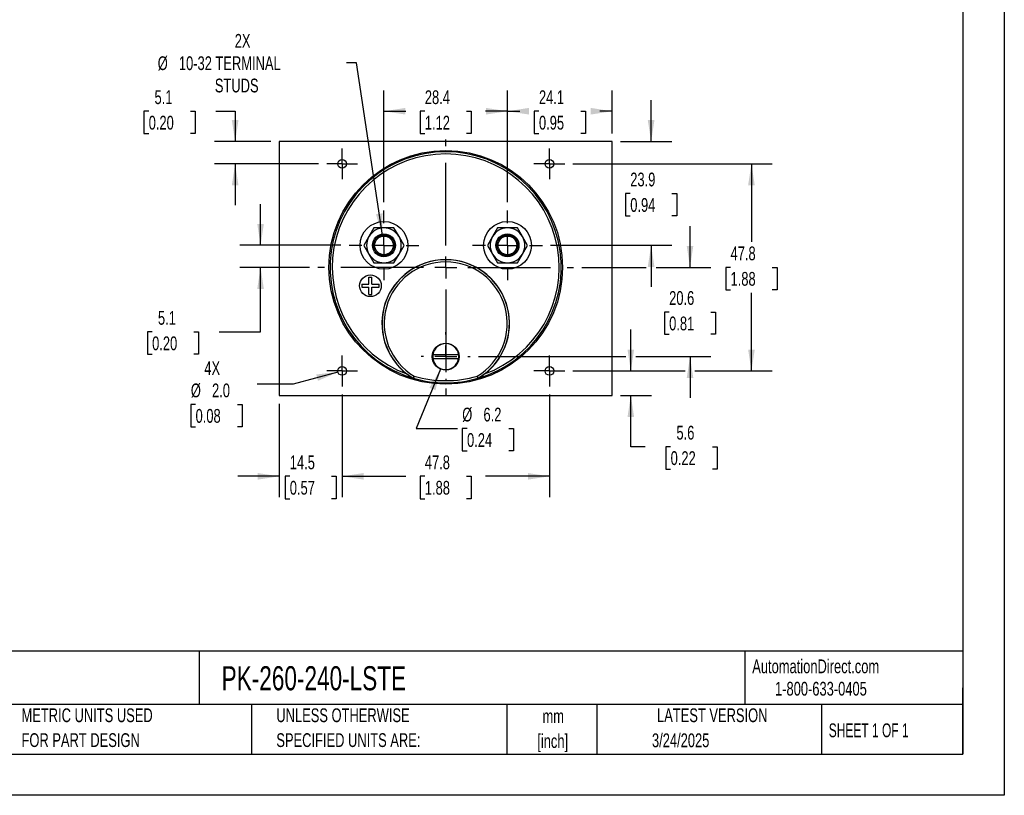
# Model space of a CAD drawing. Header units: millimetres. Extents: x 0 to 419, y 0 to 324.
# Tile 2 of 3: x 192 to 419, y 0 to 179. Entities that reach past the tile are written whole.
import ezdxf

# ---------------------------------------------------------------- set-up
doc = ezdxf.new("R2010")
doc.units = ezdxf.units.MM
doc.header["$LTSCALE"] = 1.5
doc.linetypes.add('CENTERX2', pattern=[20.32, 12.7, -2.54, 2.54, -2.54])
doc.layers.add('CENTER', color=40, linetype='CENTERX2')
doc.layers.add('DIMENSIONS', color=140, linetype='Continuous', lineweight=25)
doc.layers.add('TEXT', color=140, linetype='Continuous', lineweight=25)
doc.styles.add('SLDTEXTSTYLE0', font='TXT', dxfattribs={"width": 0.7})
doc.styles.add('SLDTEXTSTYLE1', font='TXT', dxfattribs={"width": 0.65})
doc.dimstyles.new('SLDDIMSTYLE0', dxfattribs={"dimtxt": 3.237012, "dimasz": 4.953, "dimexe": 0, "dimexo": 0.0625, "dimgap": 0.809253, "dimtad": 0, "dimtih": 1, "dimtoh": 1, "dimrnd": 1e-09, "dimzin": 12, "dimdsep": 46, "dimtxsty": 'SLDTEXTSTYLE0', "dimsah": 1, "dimcen": 0.09, "dimadec": 0, "dimazin": 3, "dimtfac": 1, "dimtofl": 0, "dimtmove": 0, "dimatfit": 3, "dimfxl": 0, "dimfrac": 2, "dimtolj": 1, "dimtzin": 12, "dimarcsym": 0})
doc.dimstyles.new('SLDDIMSTYLE1', dxfattribs={"dimtxt": 3.237012, "dimasz": 4.953, "dimexe": 0, "dimexo": 0.0625, "dimgap": 0.809253, "dimtad": 0, "dimtih": 1, "dimtoh": 1, "dimrnd": 1e-09, "dimzin": 12, "dimdsep": 46, "dimtxsty": 'SLDTEXTSTYLE0', "dimsah": 1, "dimcen": 0, "dimadec": 0, "dimazin": 3, "dimtfac": 1, "dimtofl": 0, "dimtmove": 0, "dimatfit": 3, "dimfxl": 0, "dimfrac": 2, "dimtolj": 1, "dimtzin": 12, "dimarcsym": 0})
doc.dimstyles.new('SLDDIMSTYLE2', dxfattribs={"dimtxt": 3.237012, "dimasz": 4.953, "dimexe": 0, "dimexo": 0.0625, "dimgap": 0.809253, "dimtad": 0, "dimtih": 1, "dimtoh": 1, "dimrnd": 1e-09, "dimzin": 12, "dimdsep": 46, "dimtxsty": 'SLDTEXTSTYLE0', "dimsah": 1, "dimcen": 0.09, "dimadec": 0, "dimazin": 3, "dimtfac": 1, "dimtmove": 0, "dimatfit": 0, "dimfxl": 0, "dimfrac": 2, "dimtolj": 1, "dimtzin": 12, "dimarcsym": 0})
doc.dimstyles.new('SLDDIMSTYLE5', dxfattribs={"dimtxt": 3.237012, "dimasz": 4.953, "dimexe": 0, "dimexo": 0.0625, "dimgap": 0.809253, "dimtad": 0, "dimtih": 1, "dimtoh": 1, "dimrnd": 1e-09, "dimzin": 4, "dimdsep": 46, "dimtxsty": 'SLDTEXTSTYLE0', "dimsah": 1, "dimcen": 0, "dimadec": 0, "dimazin": 1, "dimtfac": 1, "dimtofl": 0, "dimtmove": 0, "dimatfit": 3, "dimfxl": 0, "dimfrac": 2, "dimtolj": 1, "dimtzin": 12, "dimarcsym": 0})
doc.dimstyles.new('SLDDIMSTYLE6', dxfattribs={"dimtxt": 3.237012, "dimasz": 4.953, "dimexe": 0, "dimexo": 0.0625, "dimgap": 0.809253, "dimtad": 0, "dimtih": 1, "dimtoh": 1, "dimrnd": 1e-09, "dimzin": 12, "dimdsep": 46, "dimtxsty": 'SLDTEXTSTYLE0', "dimsah": 1, "dimcen": 0, "dimadec": 0, "dimazin": 3, "dimtfac": 1, "dimtofl": 0, "dimtmove": 0, "dimatfit": 3, "dimfxl": 0, "dimfrac": 2, "dimtolj": 1, "dimtzin": 12, "dimarcsym": 0})

# ---------------------------------------------------------------- blocks, each defined once
blk = doc.blocks.new('SW_NOTE_0_1')
at = {"layer": 'TEXT', "color": 0, "linetype": 'CENTERX2', "lineweight": 18, "char_height": 3.175, "attachment_point": 2, "style": 'SLDTEXTSTYLE0'}
for s, insert in [('mm', (4.27, 4.09)), ('[inch]', (4.14, -1.64))]:
    blk.add_mtext(s, dxfattribs=dict(at, insert=insert))
blk = doc.blocks.new('SW_NOTE_0_2')
at = {"layer": 'TEXT', "color": 0, "linetype": 'CENTERX2', "lineweight": 18, "char_height": 3.175, "attachment_point": 1, "style": 'SLDTEXTSTYLE0'}
for s, insert in [('UNLESS OTHERWISE', (0, 4.09)), ('SPECIFIED UNITS ARE:', (0, -1.64))]:
    blk.add_mtext(s, dxfattribs=dict(at, insert=insert))
blk = doc.blocks.new('SW_NOTE_0_6')
at = {"layer": 'TEXT', "color": 0, "linetype": 'CENTERX2', "lineweight": 18, "char_height": 3.175, "attachment_point": 1, "style": 'SLDTEXTSTYLE0'}
for s, insert in [('METRIC UNITS USED', (0, 4.09)), ('FOR PART DESIGN', (0, -1.64))]:
    blk.add_mtext(s, dxfattribs=dict(at, insert=insert))
blk = doc.blocks.new('_D_15')
at = {"layer": 'DIMENSIONS'}
for p, q in [((319.75, 145.55), (365.62, 145.55)), ((360.85, 145.55), (360.85, 127.55)), ((356.04, 121.68), (354.96, 121.68)), ((354.96, 121.68), (354.96, 116.53)), ((365.66, 121.68), (366.75, 121.68)), ((366.75, 121.68), (366.75, 116.53)), ((354.96, 116.53), (356.04, 116.53)), ((360.85, 97.8), (360.85, 115.81)), ((366.75, 116.53), (365.66, 116.53)), ((319.75, 97.8), (345.57, 97.8)), ((347.85, 97.8), (365.62, 97.8))]:
    blk.add_line(p, q, dxfattribs=at)
for points in [[(360.85, 145.55), (360.09, 140.6), (361.62, 140.6)], [(360.85, 97.8), (361.62, 102.75), (360.09, 102.75)]]:
    blk.add_solid(points, dxfattribs=at)
at = {"layer": 'DIMENSIONS', "char_height": 3.175, "attachment_point": 1, "style": 'SLDTEXTSTYLE0'}
for s, insert in [('47.8', (356.04, 126.49)), ('1.88', (356.04, 120.62))]:
    blk.add_mtext(s, dxfattribs=dict(at, insert=insert))
blk = doc.blocks.new('_D_16')
at = {"layer": 'DIMENSIONS'}
for p, q in [((266.56, 92.36), (266.56, 68.75)), ((314.31, 92.36), (314.31, 68.75)), ((266.56, 73.52), (281.24, 73.52)), ((285.62, 73.52), (284.53, 73.52)), ((284.53, 73.52), (284.53, 68.37)), ((295.24, 73.52), (296.33, 73.52)), ((296.33, 73.52), (296.33, 68.37)), ((314.31, 73.52), (299.63, 73.52)), ((284.53, 68.37), (285.62, 68.37)), ((296.33, 68.37), (295.24, 68.37))]:
    blk.add_line(p, q, dxfattribs=at)
for points in [[(266.56, 73.52), (271.51, 72.76), (271.51, 74.28)], [(314.31, 73.52), (309.35, 74.28), (309.35, 72.76)]]:
    blk.add_solid(points, dxfattribs=at)
at = {"layer": 'DIMENSIONS', "char_height": 3.175, "attachment_point": 1, "style": 'SLDTEXTSTYLE0'}
for s, insert in [('47.8', (285.62, 78.33)), ('1.88', (285.62, 72.47))]:
    blk.add_mtext(s, dxfattribs=dict(at, insert=insert))
blk = doc.blocks.new('_D_17')
at = {"layer": 'DIMENSIONS'}
for p, q in [((276.21, 136.7), (276.21, 162.43)), ((304.66, 136.7), (304.66, 162.43)), ((276.21, 157.66), (281.24, 157.66)), ((285.62, 157.66), (284.53, 157.66)), ((284.53, 157.66), (284.53, 152.52)), ((295.24, 157.66), (296.33, 157.66)), ((296.33, 157.66), (296.33, 152.52)), ((304.66, 157.66), (299.63, 157.66)), ((284.53, 152.52), (285.62, 152.52)), ((296.33, 152.52), (295.24, 152.52))]:
    blk.add_line(p, q, dxfattribs=at)
for points in [[(276.21, 157.66), (281.16, 156.9), (281.16, 158.43)], [(304.66, 157.66), (299.7, 158.43), (299.7, 156.9)]]:
    blk.add_solid(points, dxfattribs=at)
at = {"layer": 'DIMENSIONS', "char_height": 3.175, "attachment_point": 1, "style": 'SLDTEXTSTYLE0'}
for s, insert in [('28.4', (285.62, 162.48)), ('1.12', (285.62, 156.61))]:
    blk.add_mtext(s, dxfattribs=dict(at, insert=insert))
blk = doc.blocks.new('_D_18')
at = {"layer": 'DIMENSIONS'}
for p, q in [((266.56, 92.36), (266.56, 68.75)), ((252.08, 90.25), (252.08, 68.75)), ((252.08, 73.52), (242.56, 73.52)), ((254.51, 73.52), (253.42, 73.52)), ((253.42, 73.52), (253.42, 68.37)), ((264.13, 73.52), (265.21, 73.52)), ((265.21, 73.52), (265.21, 68.37)), ((266.56, 73.52), (276.08, 73.52)), ((253.42, 68.37), (254.51, 68.37)), ((265.21, 68.37), (264.13, 68.37))]:
    blk.add_line(p, q, dxfattribs=at)
for points in [[(252.08, 73.52), (247.13, 74.28), (247.13, 72.76)], [(266.56, 73.52), (271.51, 72.76), (271.51, 74.28)]]:
    blk.add_solid(points, dxfattribs=at)
at = {"layer": 'DIMENSIONS', "char_height": 3.175, "attachment_point": 1, "style": 'SLDTEXTSTYLE0'}
for s, insert in [('14.5', (254.51, 78.33)), ('0.57', (254.51, 72.47))]:
    blk.add_mtext(s, dxfattribs=dict(at, insert=insert))
blk = doc.blocks.new('_D_19')
at = {"layer": 'DIMENSIONS'}
for p, q in [((222.01, 157.66), (220.92, 157.66)), ((220.92, 157.66), (220.92, 152.52)), ((231.62, 157.66), (232.71, 157.66)), ((232.71, 157.66), (232.71, 152.52)), ((237.46, 157.66), (241.92, 157.66)), ((241.92, 157.66), (241.92, 150.65)), ((220.92, 152.52), (222.01, 152.52)), ((232.71, 152.52), (231.62, 152.52)), ((250.18, 150.65), (237.16, 150.65)), ((261.11, 145.55), (237.16, 145.55)), ((241.92, 145.55), (241.92, 136.03))]:
    blk.add_line(p, q, dxfattribs=at)
for points in [[(241.92, 150.65), (242.69, 155.61), (241.16, 155.61)], [(241.92, 145.55), (241.16, 140.6), (242.69, 140.6)]]:
    blk.add_solid(points, dxfattribs=at)
at = {"layer": 'DIMENSIONS', "char_height": 3.175, "attachment_point": 1, "style": 'SLDTEXTSTYLE0'}
for s, insert in [('5.1', (223.35, 162.48)), ('0.20', (222.01, 156.61))]:
    blk.add_mtext(s, dxfattribs=dict(at, insert=insert))
blk = doc.blocks.new('_D_20')
at = {"layer": 'DIMENSIONS'}
for p, q in [((337.75, 150.65), (337.75, 160.18)), ((330.69, 150.65), (342.51, 150.65)), ((332.94, 138.7), (331.85, 138.7)), ((331.85, 138.7), (331.85, 133.56)), ((342.55, 138.7), (343.64, 138.7)), ((343.64, 138.7), (343.64, 133.56)), ((331.85, 133.56), (332.94, 133.56)), ((343.64, 133.56), (342.55, 133.56)), ((314.6, 126.76), (342.51, 126.76)), ((337.75, 126.76), (337.75, 117.23))]:
    blk.add_line(p, q, dxfattribs=at)
for points in [[(337.75, 150.65), (338.51, 155.61), (336.98, 155.61)], [(337.75, 126.76), (336.98, 121.8), (338.51, 121.8)]]:
    blk.add_solid(points, dxfattribs=at)
at = {"layer": 'DIMENSIONS', "char_height": 3.175, "attachment_point": 1, "style": 'SLDTEXTSTYLE0'}
for s, insert in [('23.9', (332.94, 143.52)), ('0.94', (332.94, 137.65))]:
    blk.add_mtext(s, dxfattribs=dict(at, insert=insert))
blk = doc.blocks.new('_D_21')
at = {"layer": 'DIMENSIONS'}
for p, q in [((304.66, 136.7), (304.66, 162.43)), ((328.78, 152.56), (328.78, 162.43)), ((304.66, 157.66), (307.52, 157.66)), ((311.91, 157.66), (310.82, 157.66)), ((310.82, 157.66), (310.82, 152.52)), ((321.53, 157.66), (322.61, 157.66)), ((322.61, 157.66), (322.61, 152.52)), ((328.78, 157.66), (325.91, 157.66)), ((310.82, 152.52), (311.91, 152.52)), ((322.61, 152.52), (321.53, 152.52))]:
    blk.add_line(p, q, dxfattribs=at)
for points in [[(304.66, 157.66), (309.61, 156.9), (309.61, 158.43)], [(328.78, 157.66), (323.83, 158.43), (323.83, 156.9)]]:
    blk.add_solid(points, dxfattribs=at)
at = {"layer": 'DIMENSIONS', "char_height": 3.175, "attachment_point": 1, "style": 'SLDTEXTSTYLE0'}
for s, insert in [('24.1', (311.91, 162.48)), ('0.95', (311.91, 156.61))]:
    blk.add_mtext(s, dxfattribs=dict(at, insert=insert))
blk = doc.blocks.new('_D_22')
at = {"layer": 'DIMENSIONS'}
for p, q in [((333.07, 97.8), (333.07, 107.33)), ((319.75, 97.8), (337.83, 97.8)), ((330.69, 92.15), (337.83, 92.15)), ((333.07, 80.35), (333.07, 92.15)), ((336.4, 80.35), (333.07, 80.35)), ((342.24, 80.35), (341.15, 80.35)), ((341.15, 80.35), (341.15, 75.2)), ((351.86, 80.35), (352.94, 80.35)), ((352.94, 80.35), (352.94, 75.2)), ((341.15, 75.2), (342.24, 75.2)), ((352.94, 75.2), (351.86, 75.2))]:
    blk.add_line(p, q, dxfattribs=at)
for points in [[(333.07, 97.8), (333.83, 102.75), (332.31, 102.75)], [(333.07, 92.15), (332.31, 87.2), (333.83, 87.2)]]:
    blk.add_solid(points, dxfattribs=at)
at = {"layer": 'DIMENSIONS', "char_height": 3.175, "attachment_point": 1, "style": 'SLDTEXTSTYLE0'}
for s, insert in [('5.6', (343.58, 85.17)), ('0.22', (342.24, 79.3))]:
    blk.add_mtext(s, dxfattribs=dict(at, insert=insert))
blk = doc.blocks.new('_D_23')
at = {"layer": 'DIMENSIONS'}
for p, q in [((265.59, 97.54), (255.32, 94.79)), ((255.32, 94.79), (246.99, 94.79)), ((232.81, 90.09), (231.73, 90.09)), ((231.73, 90.09), (231.73, 84.94)), ((242.43, 90.09), (243.52, 90.09)), ((243.52, 90.09), (243.52, 84.94)), ((231.73, 84.94), (232.81, 84.94)), ((243.52, 84.94), (242.43, 84.94))]:
    blk.add_line(p, q, dxfattribs=at)
blk.add_solid([(265.59, 97.54), (260.61, 97), (261, 95.52)], dxfattribs=at)
at = {"layer": 'DIMENSIONS', "char_height": 3.175, "attachment_point": 1, "style": 'SLDTEXTSTYLE0'}
for s, insert in [('4X', (234.83, 100.05)), ('%%c', (231.72, 94.91)), ('2.0', (236.6, 94.91)), ('0.08', (232.81, 89.04))]:
    blk.add_mtext(s, dxfattribs=dict(at, insert=insert))
blk = doc.blocks.new('_D_24')
at = {"layer": 'DIMENSIONS'}
for p, q in [((247.78, 126.76), (247.78, 136.28)), ((266.26, 126.76), (243.02, 126.76)), ((259.06, 121.68), (243.02, 121.68)), ((247.78, 106.82), (247.78, 121.68)), ((222.8, 106.82), (221.71, 106.82)), ((221.71, 106.82), (221.71, 101.67)), ((232.42, 106.82), (233.5, 106.82)), ((233.5, 106.82), (233.5, 101.67)), ((238.25, 106.82), (247.78, 106.82)), ((221.71, 101.67), (222.8, 101.67)), ((233.5, 101.67), (232.42, 101.67))]:
    blk.add_line(p, q, dxfattribs=at)
for points in [[(247.78, 126.76), (248.54, 131.71), (247.02, 131.71)], [(247.78, 121.68), (247.02, 116.72), (248.54, 116.72)]]:
    blk.add_solid(points, dxfattribs=at)
at = {"layer": 'DIMENSIONS', "char_height": 3.175, "attachment_point": 1, "style": 'SLDTEXTSTYLE0'}
for s, insert in [('5.1', (224.14, 111.63)), ('0.20', (222.8, 105.76))]:
    blk.add_mtext(s, dxfattribs=dict(at, insert=insert))
blk = doc.blocks.new('_D_25')
at = {"layer": 'DIMENSIONS'}
for p, q in [((346.71, 121.68), (346.71, 131.2)), ((321.8, 121.68), (336.6, 121.68)), ((338.89, 121.68), (351.47, 121.68)), ((341.9, 111.39), (340.81, 111.39)), ((340.81, 111.39), (340.81, 106.25)), ((351.52, 111.39), (352.61, 111.39)), ((352.61, 111.39), (352.61, 106.25)), ((340.81, 106.25), (341.9, 106.25)), ((352.61, 106.25), (351.52, 106.25)), ((297.98, 101.11), (331.93, 101.11)), ((334.21, 101.11), (351.47, 101.11)), ((346.71, 101.11), (346.71, 91.58))]:
    blk.add_line(p, q, dxfattribs=at)
for points in [[(346.71, 121.68), (347.47, 126.63), (345.95, 126.63)], [(346.71, 101.11), (345.95, 96.15), (347.47, 96.15)]]:
    blk.add_solid(points, dxfattribs=at)
at = {"layer": 'DIMENSIONS', "char_height": 3.175, "attachment_point": 1, "style": 'SLDTEXTSTYLE0'}
for s, insert in [('20.6', (341.9, 116.21)), ('0.81', (341.9, 110.34))]:
    blk.add_mtext(s, dxfattribs=dict(at, insert=insert))
blk = doc.blocks.new('_D_26')
at = {"layer": 'DIMENSIONS'}
for p, q in [((289.26, 98.24), (283.64, 84.53)), ((283.64, 84.53), (293.17, 84.53)), ((295.34, 84.53), (294.25, 84.53)), ((294.25, 84.53), (294.25, 79.38)), ((304.96, 84.53), (306.05, 84.53)), ((306.05, 84.53), (306.05, 79.38)), ((294.25, 79.38), (295.34, 79.38)), ((306.05, 79.38), (304.96, 79.38))]:
    blk.add_line(p, q, dxfattribs=at)
blk.add_solid([(289.26, 98.24), (286.67, 93.94), (288.08, 93.37)], dxfattribs=at)
at = {"layer": 'DIMENSIONS', "char_height": 3.175, "attachment_point": 1, "style": 'SLDTEXTSTYLE0'}
for s, insert in [('%%c', (294.24, 89.34)), ('6.2', (299.13, 89.34)), ('0.24', (295.34, 83.47))]:
    blk.add_mtext(s, dxfattribs=dict(at, insert=insert))
blk = doc.blocks.new('_D_27')
at = {"layer": 'DIMENSIONS'}
for p, q in [((269.89, 168.8), (267.54, 168.8)), ((275.85, 129.13), (269.89, 168.8))]:
    blk.add_line(p, q, dxfattribs=at)
blk.add_solid([(275.85, 129.13), (275.87, 134.14), (274.36, 133.91)], dxfattribs=at)
at = {"layer": 'DIMENSIONS', "char_height": 3.175, "attachment_point": 1, "style": 'SLDTEXTSTYLE0'}
for s, insert in [('2X', (241.83, 175.47)), ('%%c', (224.09, 170.32)), ('10-32 TERMINAL', (228.97, 170.32)), ('STUDS', (237.25, 165.18))]:
    blk.add_mtext(s, dxfattribs=dict(at, insert=insert))
blk = doc.blocks.new('SW_CENTERMARKSYMBOL_1')
at = {"layer": 'CENTER', "color": 0}
for p, q in [((0, 5.08), (0, 8.04)), ((0, 0), (0, 2.54)), ((-5.08, 0), (-8.04, 0)), ((0, 0), (-2.54, 0)), ((0, 0), (0, -2.54)), ((0, 0), (2.54, 0)), ((5.08, 0), (8.04, 0)), ((0, -5.08), (0, -8.04))]:
    blk.add_line(p, q, dxfattribs=at)
blk = doc.blocks.new('SW_CENTERMARKSYMBOL_2')
at = {"layer": 'CENTER', "color": 0}
for p, q in [((0, 5.08), (0, 8.04)), ((0, 0), (0, 2.54)), ((-5.08, 0), (-8.04, 0)), ((0, 0), (-2.54, 0)), ((0, 0), (0, -2.54)), ((0, 0), (2.54, 0)), ((5.08, 0), (8.04, 0)), ((0, -5.08), (0, -8.04))]:
    blk.add_line(p, q, dxfattribs=at)
blk = doc.blocks.new('SW_CENTERMARKSYMBOL_3')
at = {"layer": 'CENTER', "color": 0}
for p, q in [((0, 5.08), (0, 5.64)), ((0, 0), (0, 2.54)), ((-5.08, 0), (-5.64, 0)), ((0, 0), (-2.54, 0)), ((0, 0), (0, -2.54)), ((0, 0), (2.54, 0)), ((5.08, 0), (5.64, 0)), ((0, -5.08), (0, -5.64))]:
    blk.add_line(p, q, dxfattribs=at)
blk = doc.blocks.new('SW_CENTERMARKSYMBOL_4')
at = {"layer": 'CENTER', "color": 0}
for p, q in [((0, 2.54), (0, 3.54)), ((0, 0), (0, 2.54)), ((-2.54, 0), (-3.54, 0)), ((0, 0), (-2.54, 0)), ((0, 0), (0, -2.54)), ((0, 0), (2.54, 0)), ((2.54, 0), (3.54, 0)), ((0, -2.54), (0, -3.54))]:
    blk.add_line(p, q, dxfattribs=at)
blk = doc.blocks.new('SW_CENTERMARKSYMBOL_5')
at = {"layer": 'CENTER', "color": 0}
for p, q in [((0, 2.54), (0, 3.54)), ((0, 0), (0, 2.54)), ((-2.54, 0), (-3.54, 0)), ((0, 0), (-2.54, 0)), ((0, 0), (0, -2.54)), ((0, 0), (2.54, 0)), ((2.54, 0), (3.54, 0)), ((0, -2.54), (0, -3.54))]:
    blk.add_line(p, q, dxfattribs=at)
blk = doc.blocks.new('SW_CENTERMARKSYMBOL_6')
at = {"layer": 'CENTER', "color": 0}
for p, q in [((0, 2.54), (0, 3.54)), ((0, 0), (0, 2.54)), ((-2.54, 0), (-3.54, 0)), ((0, 0), (-2.54, 0)), ((0, 0), (0, -2.54)), ((0, 0), (2.54, 0)), ((2.54, 0), (3.54, 0)), ((0, -2.54), (0, -3.54))]:
    blk.add_line(p, q, dxfattribs=at)
blk = doc.blocks.new('SW_CENTERMARKSYMBOL_7')
at = {"layer": 'CENTER', "color": 0}
for p, q in [((0, 2.54), (0, 3.54)), ((0, 0), (0, 2.54)), ((-2.54, 0), (-3.54, 0)), ((0, 0), (-2.54, 0)), ((0, 0), (0, -2.54)), ((0, 0), (2.54, 0)), ((2.54, 0), (3.54, 0)), ((0, -2.54), (0, -3.54))]:
    blk.add_line(p, q, dxfattribs=at)
blk = doc.blocks.new('SW_CENTERMARKSYMBOL_8')
at = {"layer": 'CENTER', "color": 0}
for p, q in [((0, 5.08), (0, 29.464)), ((0, 0), (0, 2.54)), ((-5.08, 0), (-29.464, 0)), ((0, 0), (-2.54, 0)), ((0, 0), (0, -2.54)), ((0, 0), (2.54, 0)), ((5.08, 0), (29.464, 0)), ((0, -5.08), (0, -29.464))]:
    blk.add_line(p, q, dxfattribs=at)

msp = doc.modelspace()

# ---------------------------------------------------------------- linework, layer by layer
at = {"color": 7, "linetype": 'Continuous'}
for p, q in [((419.104, 323.854), (419.104, 0.004)), ((419.104, 0.004), (0.004, 0.004))]:
    msp.add_line(p, q, dxfattribs=at)
for p, q in [((252.081, 150.652), (252.081, 92.152)), ((328.781, 150.652), (252.081, 150.652)), ((328.781, 92.152), (328.781, 150.652)), ((273.898, 130.756), (272.743, 128.756)), ((276.207, 130.756), (273.898, 130.756)), ((278.517, 130.756), (276.207, 130.756)), ((279.671, 128.756), (278.517, 130.756)), ((302.346, 130.756), (301.191, 128.756)), ((304.655, 130.756), (302.346, 130.756)), ((306.965, 130.756), (304.655, 130.756)), ((308.119, 128.756), (306.965, 130.756)), ((272.743, 128.756), (271.588, 126.756)), ((280.826, 126.756), (279.671, 128.756)), ((301.191, 128.756), (300.036, 126.756)), ((309.274, 126.756), (308.119, 128.756)), ((271.588, 126.756), (272.743, 124.756)), ((272.743, 124.756), (273.898, 122.756)), ((278.517, 122.756), (279.671, 124.756)), ((279.671, 124.756), (280.826, 126.756)), ((300.036, 126.756), (301.191, 124.756)), ((301.191, 124.756), (302.346, 122.756)), ((306.965, 122.756), (308.119, 124.756)), ((308.119, 124.756), (309.274, 126.756)), ((273.898, 122.756), (276.207, 122.756)), ((276.207, 122.756), (278.517, 122.756)), ((302.346, 122.756), (304.655, 122.756)), ((304.655, 122.756), (306.965, 122.756)), ((272.739, 117.789), (272.739, 119.439)), ((272.739, 119.439), (273.439, 119.439)), ((273.439, 117.789), (273.439, 119.439)), ((271.089, 117.789), (272.739, 117.789)), ((271.089, 117.789), (271.089, 117.089)), ((271.089, 117.089), (272.739, 117.089)), ((272.739, 115.439), (272.739, 117.089)), ((273.439, 117.789), (275.089, 117.789)), ((273.439, 117.089), (275.089, 117.089)), ((273.439, 115.439), (273.439, 117.089)), ((275.089, 117.089), (275.089, 117.789)), ((272.739, 115.439), (273.439, 115.439)), ((293.384, 100.58), (287.469, 100.633)), ((287.478, 101.633), (293.394, 101.579)), ((282.962, 96.149), (282.949, 96.117)), ((283.006, 96.092), (282.949, 96.117)), ((283.02, 96.124), (283.006, 96.092)), ((297.856, 96.092), (297.842, 96.124)), ((297.914, 96.117), (297.856, 96.092)), ((297.914, 96.117), (297.9, 96.149)), ((252.081, 92.152), (328.781, 92.152))]:
    msp.add_line(p, q)
for centre, radius in [((290.431, 121.676), 26.924), ((266.555, 145.552), 1), ((314.307, 145.552), 1), ((276.207, 126.756), 5.5), ((304.655, 126.756), 5.5), ((276.207, 126.756), 2.65), ((304.655, 126.756), 2.65), ((276.207, 126.756), 2.4), ((276.207, 126.756), 2.15), ((304.655, 126.756), 2.4), ((304.655, 126.756), 2.15), ((273.089, 117.439), 2.5), ((290.431, 101.106), 3.1), ((266.555, 97.8), 1), ((314.307, 97.8), 1)]:
    msp.add_circle(centre, radius)
for centre, radius, start, end in [((290.431, 121.676), 26.64, 286.18396, 253.81604), ((290.431, 121.676), 26.14, 290.03748, 249.96252), ((276.207, 126.756), 4, 90, 150), ((276.207, 126.756), 4, 30, 90), ((304.655, 126.756), 4, 90, 150), ((304.655, 126.756), 4, 30, 90), ((276.207, 126.756), 4, 150, 210), ((276.207, 126.756), 4, 330, 30), ((304.655, 126.756), 4, 150, 210), ((304.655, 126.756), 4, 330, 30), ((276.207, 126.756), 4, 210, 270), ((276.207, 126.756), 4, 270, 330), ((304.655, 126.756), 4, 210, 270), ((304.655, 126.756), 4, 270, 330), ((290.431, 108.775), 14.7, 307.53834, 232.46166), ((290.431, 108.775), 14.669, 300.60703, 239.39297), ((290.431, 108.775), 14.169, 300.73478, 239.26522), ((290.431, 101.106), 3, 9.07139, 169.88326), ((290.431, 101.106), 3, 169.88326, 189.07139), ((290.431, 101.106), 3, 189.07139, 349.88326), ((290.431, 101.106), 3, 349.88326, 9.07139), ((291.039, 109.618), 15.739, 232.57662, 239.0667), ((413.535, 29.924), 146.407, 152.91042, 153.10649), ((283.09, 96.364), 0.25, 239.39353, 253.82512), ((6.228, 196.065), 294.282, 340.14689, 340.24443), ((290.431, 121.676), 26.605, 253.82564, 286.17436), ((290.431, 121.675), 26.104, 253.8941, 286.1059), ((574.288, 195.941), 293.915, 199.75551, 199.85317), ((167.173, 29.846), 146.58, 26.89363, 27.08947), ((297.773, 96.364), 0.25, 286.17492, 300.60642), ((289.603, 109.942), 16.13, 301.01202, 307.34465)]:
    msp.add_arc(centre, radius, start, end)
at = {"layer": 'TEXT'}
for p, q in [((409.575, 314.325), (409.575, 9.525)), ((409.575, 33.189), (9.525, 33.189)), ((233.638, 33.189), (233.638, 20.955)), ((359.363, 33.189), (359.363, 20.955)), ((409.575, 9.525), (409.575, 24.765)), ((409.575, 20.955), (9.525, 20.955)), ((245.67, 20.955), (245.67, 9.525)), ((304.536, 20.955), (304.536, 9.525)), ((325.218, 20.955), (325.218, 9.525)), ((377.023, 20.955), (377.023, 9.525)), ((9.525, 9.525), (409.575, 9.525))]:
    msp.add_line(p, q, dxfattribs=at)

# ---------------------------------------------------------------- block references
at = {"layer": 'CENTER'}
for name, p in [('SW_CENTERMARKSYMBOL_8', (290.431, 121.676)), ('SW_CENTERMARKSYMBOL_5', (266.555, 145.552)), ('SW_CENTERMARKSYMBOL_7', (314.307, 145.552)), ('SW_CENTERMARKSYMBOL_1', (276.207, 126.756)), ('SW_CENTERMARKSYMBOL_2', (304.655, 126.756)), ('SW_CENTERMARKSYMBOL_3', (290.431, 101.106)), ('SW_CENTERMARKSYMBOL_6', (266.555, 97.8)), ('SW_CENTERMARKSYMBOL_4', (314.307, 97.8))]:
    msp.add_blockref(name, p, dxfattribs=at)
at = {"layer": 'TEXT', "linetype": 'CENTERX2', "lineweight": 18}
for name, p in [('SW_NOTE_0_6', (192.718, 15.953)), ('SW_NOTE_0_2', (251.412, 15.953)), ('SW_NOTE_0_1', (310.929, 15.729))]:
    msp.add_blockref(name, p, dxfattribs=at)

# ---------------------------------------------------------------- texts
for s, insert, char_height, attachment_point, style in [('PK-260-240-LSTE', (238.812, 29.764), 5.55625, 1, 'SLDTEXTSTYLE0'), ('AutomationDirect.com', (361.042, 31.315), 3.175, 1, 'SLDTEXTSTYLE0'), ('1-800-633-0405', (366.287, 26.156), 3.175, 1, 'SLDTEXTSTYLE0'), ('LATEST VERSION', (351.828, 20.046), 3.175, 2, 'SLDTEXTSTYLE0'), ('SHEET 1 OF 1', (378.662, 16.577), 3.175, 1, 'SLDTEXTSTYLE1'), ('3/24/2025', (344.552, 14.267), 3.175, 2, 'SLDTEXTSTYLE0')]:
    msp.add_mtext(s, dxfattribs=dict(at, insert=insert, char_height=char_height, attachment_point=attachment_point, style=style))

# ---------------------------------------------------------------- dimensions: what is measured, and where the dimension line sits
at = {"layer": 'DIMENSIONS'}
dim = msp.add_diameter_dim_2p(p1=(276.563, 124.383), p2=(275.851, 129.13), text='2X\\P%%c10-32 TERMINAL\\PSTUDS', dimstyle='SLDDIMSTYLE6', override={"dimpost": '<>'}, dxfattribs=at)
dim.commit()
dim.dimension.update_dxf_attribs({"geometry": '_D_27', "text_midpoint": (244.625, 168.803), "dimtype": 163})
for base, p1, p2, dimstyle, picture, middle in [((241.924, 150.652), (263.015, 145.552), (252.081, 150.652), 'SLDDIMSTYLE2', '_D_19', (241.924, 157.664)), ((337.745, 150.652), (312.695, 126.756), (328.781, 150.652), 'SLDDIMSTYLE2', '_D_20', (337.745, 138.704)), ((360.854, 97.8), (317.847, 145.552), (317.847, 97.8), 'SLDDIMSTYLE0', '_D_15', (360.854, 121.676)), ((247.778, 121.676), (268.167, 126.756), (260.967, 121.676), 'SLDDIMSTYLE2', '_D_24', (247.778, 106.816)), ((346.71, 121.676), (296.071, 101.106), (319.895, 121.676), 'SLDDIMSTYLE2', '_D_25', (346.71, 111.391)), ((333.069, 97.8), (328.781, 92.152), (317.847, 97.8), 'SLDDIMSTYLE2', '_D_22', (333.069, 80.348))]:
    dim = msp.add_linear_dim(base=base, p1=p1, p2=p2, angle=90, dimstyle=dimstyle, dxfattribs=at)
    dim.commit()
    dim.dimension.update_dxf_attribs({"geometry": picture, "text_midpoint": middle, "dimtype": 160})
for base, p1, p2, dimstyle, picture, middle in [((304.655, 157.664), (276.207, 134.796), (304.655, 134.796), 'SLDDIMSTYLE0', '_D_17', (290.431, 157.664)), ((328.781, 157.664), (304.655, 134.796), (328.781, 150.652), 'SLDDIMSTYLE0', '_D_21', (316.718, 157.664)), ((252.081, 73.517), (266.555, 94.26), (252.081, 92.152), 'SLDDIMSTYLE2', '_D_18', (259.318, 73.517)), ((314.307, 73.517), (266.555, 94.26), (314.307, 94.26), 'SLDDIMSTYLE0', '_D_16', (290.431, 73.517))]:
    dim = msp.add_linear_dim(base=base, p1=p1, p2=p2, dimstyle=dimstyle, dxfattribs=at)
    dim.commit()
    dim.dimension.update_dxf_attribs({"geometry": picture, "text_midpoint": middle, "dimtype": 160})
dim = msp.add_diameter_dim_2p(p1=(291.606, 103.975), p2=(289.256, 98.238), dimstyle='SLDDIMSTYLE1', dxfattribs=at)
dim.commit()
dim.dimension.update_dxf_attribs({"geometry": '_D_26', "text_midpoint": (300.149, 84.526), "dimtype": 163})
dim = msp.add_diameter_dim_2p(p1=(267.521, 98.059), p2=(265.589, 97.542), text='4X\\P<>', dimstyle='SLDDIMSTYLE5', dxfattribs=at)
dim.commit()
dim.dimension.update_dxf_attribs({"geometry": '_D_23', "text_midpoint": (237.622, 92.662), "dimtype": 163})

doc.saveas('drawing.dxf')
